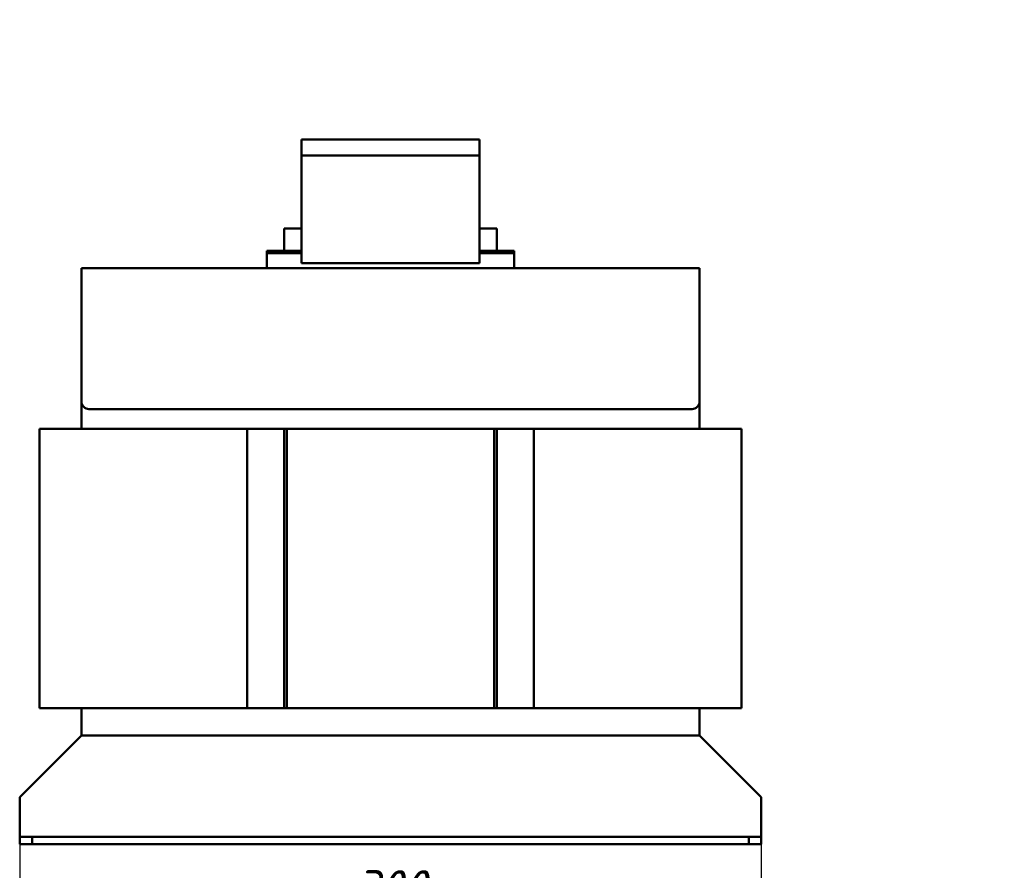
# Model space of a CAD drawing. Header units: millimetres. Extents: x 514 to 1673, y -497 to 558.
# Tile 2 of 4: x 695 to 1094, y -130 to 214. Entities that reach past the tile are written whole.
import ezdxf

# ---------------------------------------------------------------- set-up
doc = ezdxf.new("R2010")
doc.units = ezdxf.units.MM
doc.layers.get('Defpoints').update_dxf_attribs({"lineweight": 25})
doc.layers.add('Видимый контур (ГОСТ)', color=7, linetype='Continuous', lineweight=50)
doc.styles.add('ГОСТ', font='isocpeui.ttf')
doc.dimstyles.new('ISO-25', dxfattribs={"dimtxt": 3.5, "dimasz": 2.5, "dimexe": 1.25, "dimexo": 0.625, "dimtad": 1, "dimdec": 0, "dimtxsty": 'ГОСТ', "dimcen": 2.5, "dimclrd": 256, "dimclre": 256, "dimclrt": 256, "dimadec": 0, "dimazin": 0, "dimtfac": 1, "dimtdec": 0, "dimtmove": 0, "dimatfit": 3, "dimfxl": 1, "dimlwd": -1, "dimlwe": -1, "dimarcsym": 0})

# ---------------------------------------------------------------- blocks, each defined once
blk = doc.blocks.new('*D266')
at = {"transparency": 16777216}
for p, q in [((695.28, -110.51), (695.28, -151.02)), ((995.28, -110.51), (995.28, -151.02)), ((705.28, -146.02), (985.28, -146.02))]:
    blk.add_line(p, q, dxfattribs=at)
for points in [[(705.28, -144.36), (705.28, -147.69), (695.28, -146.02)], [(985.28, -144.36), (985.28, -147.69), (995.28, -146.02)]]:
    blk.add_solid(points, dxfattribs=at)
at = {"layer": 'Defpoints', "color": 0, "transparency": 16777216}
for p in [(695.28, -108.01), (995.28, -108.01), (995.28, -146.02)]:
    blk.add_point(p, dxfattribs=at)
at = {"transparency": 16777216, "insert": (845.28, -136.52), "char_height": 14, "attachment_point": 5, "style": 'ГОСТ'}
blk.add_mtext('300', dxfattribs=at)
blk = doc.blocks.new('*D268')
at = {"transparency": 16777216}
for p, q in [((710.28, 386.92), (710.28, 232.5)), ((980.28, 386.92), (980.28, 232.5)), ((1173.57, 362.64), (1507.26, 362.64)), ((1501.01, 142.14), (1501.01, 350.14)), ((720.28, 237.5), (970.28, 237.5)), ((1358.07, 129.64), (1507.26, 129.64))]:
    blk.add_line(p, q, dxfattribs=at)
for points in [[(1498.92, 350.14), (1503.09, 350.14), (1501.01, 362.64)], [(720.28, 239.17), (720.28, 235.83), (710.28, 237.5)], [(970.28, 239.17), (970.28, 235.83), (980.28, 237.5)], [(1498.92, 142.14), (1503.09, 142.14), (1501.01, 129.64)]]:
    blk.add_solid(points, dxfattribs=at)
at = {"layer": 'Defpoints', "color": 0, "transparency": 16777216}
for p in [(710.28, 389.42), (980.28, 389.42), (1170.45, 362.64), (1501.01, 362.64), (980.28, 237.5), (1354.95, 129.64)]:
    blk.add_point(p, dxfattribs=at)
at = {"transparency": 16777216, "insert": (1486.51, 246.14), "char_height": 17.5, "attachment_point": 5, "rotation": 90, "style": 'ГОСТ'}
blk.add_mtext('233неверно', dxfattribs=at)
at = {"transparency": 16777216, "insert": (845.28, 247.09), "char_height": 14, "attachment_point": 5, "style": 'ГОСТ'}
blk.add_mtext('270', dxfattribs=at)
blk = doc.blocks.new('*D269')
at = {"transparency": 16777216}
for p, q in [((976.78, 510.42), (1026.08, 510.42)), ((1021.08, 391.42), (1021.08, 500.42)), ((976.78, 381.42), (1026.08, 381.42)), ((1423.95, 296.02), (1423.95, 87.72)), ((1136.45, 163.02), (1136.45, 87.72)), ((1148.95, 93.97), (1411.45, 93.97))]:
    blk.add_line(p, q, dxfattribs=at)
for points in [[(1019.41, 500.42), (1022.74, 500.42), (1021.08, 510.42)], [(1019.41, 391.42), (1022.74, 391.42), (1021.08, 381.42)], [(1148.95, 96.05), (1148.95, 91.89), (1136.45, 93.97)], [(1411.45, 96.05), (1411.45, 91.89), (1423.95, 93.97)]]:
    blk.add_solid(points, dxfattribs=at)
at = {"layer": 'Defpoints', "color": 0, "transparency": 16777216}
for p in [(974.28, 510.42), (1021.08, 510.42), (974.28, 381.42), (1423.95, 299.14), (1136.45, 166.14), (1423.95, 93.97)]:
    blk.add_point(p, dxfattribs=at)
at = {"transparency": 16777216, "insert": (1011.58, 445.92), "char_height": 14, "attachment_point": 5, "rotation": 90, "style": 'ГОСТ'}
blk.add_mtext('129', dxfattribs=at)
at = {"transparency": 16777216, "insert": (1280.2, 108.47), "char_height": 17.5, "attachment_point": 5, "style": 'ГОСТ'}
blk.add_mtext('288неверно', dxfattribs=at)

msp = doc.modelspace()

# ---------------------------------------------------------------- linework, layer by layer
at = {"layer": 'Видимый контур (ГОСТ)'}
for p, q in [((809.28, 159.49), (809.28, 165.99)), ((809.28, 165.99), (881.28, 165.99)), ((881.28, 165.99), (881.28, 159.49)), ((809.28, 115.99), (809.28, 159.49)), ((809.28, 159.49), (881.28, 159.49)), ((881.28, 159.49), (881.28, 115.99)), ((802.28, 129.99), (809.28, 129.99)), ((802.28, 129.99), (802.28, 120.99)), ((881.28, 129.99), (888.28, 129.99)), ((888.28, 129.99), (888.28, 120.99)), ((795.28, 119.99), (795.28, 120.99)), ((795.28, 120.99), (809.28, 120.99)), ((795.28, 113.99), (795.28, 119.99)), ((795.28, 119.99), (809.28, 119.99)), ((881.28, 120.99), (895.28, 120.99)), ((881.28, 119.99), (895.28, 119.99)), ((895.28, 120.99), (895.28, 119.99)), ((895.28, 119.99), (895.28, 113.99)), ((809.28, 115.99), (881.28, 115.99)), ((720.28, 113.99), (970.28, 113.99)), ((720.28, 59.99), (720.28, 113.99)), ((970.28, 113.99), (970.28, 59.99)), ((720.28, 48.99), (720.28, 59.99)), ((970.28, 48.99), (970.28, 59.99)), ((723.28, 56.99), (967.28, 56.99)), ((713.28, 48.99), (703.28, 48.99)), ((703.28, 48.99), (703.28, -64.01)), ((713.28, 48.99), (777.28, 48.99)), ((787.28, 48.99), (777.28, 48.99)), ((787.28, -64.01), (787.28, 48.99)), ((787.28, 48.99), (803.28, 48.99)), ((802.28, 48.99), (802.28, -64.01)), ((813.28, 48.99), (803.28, 48.99)), ((803.28, 48.99), (803.28, -64.01)), ((813.28, 48.99), (877.28, 48.99)), ((887.28, 48.99), (877.28, 48.99)), ((887.28, -64.01), (887.28, 48.99)), ((887.28, 48.99), (903.28, 48.99)), ((888.28, 48.99), (888.28, -64.01)), ((913.28, 48.99), (903.28, 48.99)), ((903.28, 48.99), (903.28, -64.01)), ((913.28, 48.99), (977.28, 48.99)), ((987.28, 48.99), (977.28, 48.99)), ((987.28, -64.01), (987.28, 48.99)), ((713.28, -64.01), (703.28, -64.01)), ((713.28, -64.01), (777.28, -64.01)), ((720.28, -75.01), (720.28, -64.01)), ((787.28, -64.01), (777.28, -64.01)), ((787.28, -64.01), (803.28, -64.01)), ((813.28, -64.01), (803.28, -64.01)), ((813.28, -64.01), (877.28, -64.01)), ((887.28, -64.01), (877.28, -64.01)), ((887.28, -64.01), (903.28, -64.01)), ((913.28, -64.01), (903.28, -64.01)), ((913.28, -64.01), (977.28, -64.01)), ((970.28, -75.01), (970.28, -64.01)), ((987.28, -64.01), (977.28, -64.01)), ((720.28, -75.01), (695.28, -100.01)), ((720.28, -75.01), (970.28, -75.01)), ((995.28, -100.01), (970.28, -75.01)), ((695.28, -116.01), (695.28, -100.01)), ((995.28, -100.01), (995.28, -116.01)), ((700.28, -116.01), (695.28, -116.01)), ((695.28, -116.01), (695.28, -119.01)), ((695.28, -119.01), (700.28, -119.01)), ((700.28, -119.01), (700.28, -116.01)), ((700.28, -116.01), (990.28, -116.01)), ((700.28, -119.01), (990.28, -119.01)), ((995.28, -116.01), (990.28, -116.01)), ((990.28, -116.01), (990.28, -119.01)), ((990.28, -119.01), (995.28, -119.01)), ((995.28, -119.01), (995.28, -116.01))]:
    msp.add_line(p, q, dxfattribs=at)
for centre, start, end in [((723.28, 59.99), 180, 270), ((967.28, 59.99), 270, 0)]:
    msp.add_arc(centre, 3, start, end, dxfattribs=at)

# ---------------------------------------------------------------- dimensions: what is measured, and where the dimension line sits
dim = msp.add_linear_dim(base=(1021.08, 510.42), p1=(974.28, 381.42), p2=(974.28, 510.42), angle=90, dimstyle='ISO-25')
dim.commit()
dim.dimension.update_dxf_attribs({"geometry": '*D269', "text_midpoint": (1011.58, 445.92)})
for base, p1, p2, picture, middle in [((980.28, 237.5), (710.28, 389.42), (980.28, 389.42), '*D268', (845.28, 247.09)), ((995.28, -146.02), (695.28, -108.01), (995.28, -108.01), '*D266', (845.28, -136.52))]:
    dim = msp.add_linear_dim(base=base, p1=p1, p2=p2, dimstyle='ISO-25')
    dim.commit()
    dim.dimension.update_dxf_attribs({"geometry": picture, "text_midpoint": middle})

doc.saveas('drawing.dxf')
